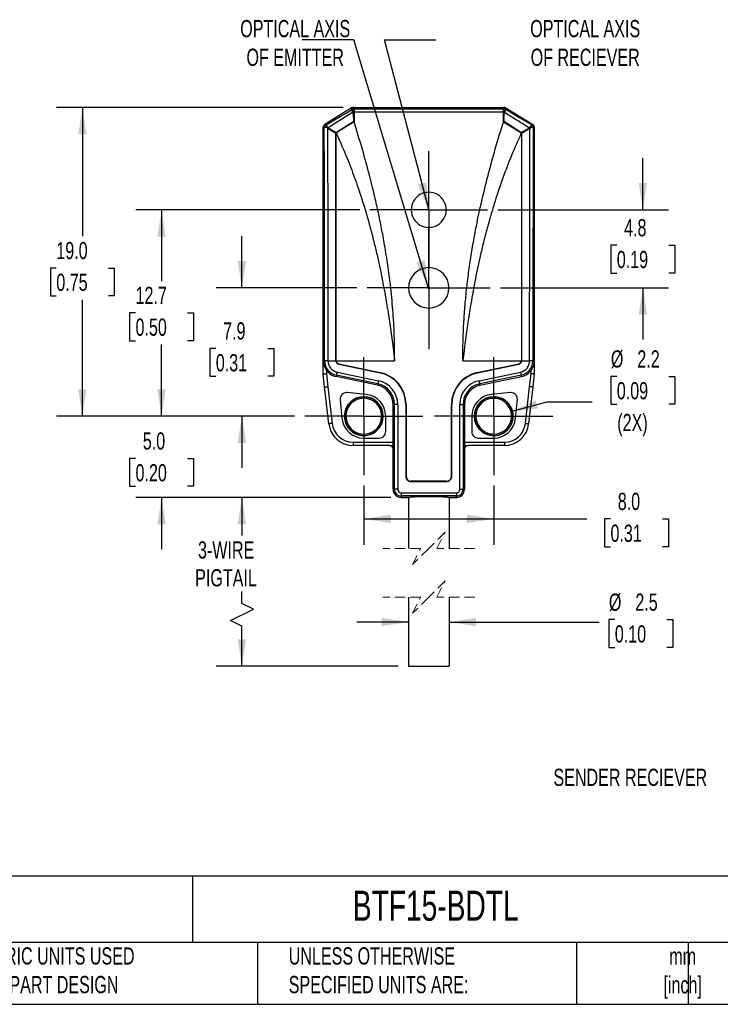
# Model space of a CAD drawing. Header units: millimetres. Extents: x 3 to 137, y 3 to 105.
# Tile 2 of 5: x 67 to 110, y 3 to 64. Entities that reach past the tile are written whole.
import ezdxf

# ---------------------------------------------------------------- set-up
doc = ezdxf.new("R2010")
doc.units = ezdxf.units.MM
doc.header["$LTSCALE"] = 0.5
doc.linetypes.add('CENTERX2', pattern=[20.32, 12.7, -2.54, 2.54, -2.54])
doc.linetypes.add('HIDDEN', pattern=[1.905, 1.27, -0.635])
doc.layers.add('CENTER', color=40, linetype='CENTERX2')
doc.layers.add('DIMENSIONS', color=140, linetype='Continuous', lineweight=25)
doc.layers.add('TEXT', color=140, linetype='Continuous', lineweight=25)
doc.styles.add('SLDTEXTSTYLE0', font='TXT', dxfattribs={"width": 0.7})
doc.dimstyles.new('SLDDIMSTYLE0', dxfattribs={"dimtxt": 1.079004, "dimasz": 1.651, "dimexe": 0, "dimexo": 0.0625, "dimgap": 0.269751, "dimtad": 0, "dimtih": 1, "dimtoh": 1, "dimrnd": 1e-09, "dimzin": 12, "dimdsep": 46, "dimtxsty": 'SLDTEXTSTYLE0', "dimsah": 1, "dimcen": 0, "dimadec": 0, "dimazin": 3, "dimtfac": 1, "dimtofl": 0, "dimtmove": 0, "dimatfit": 3, "dimfxl": 0, "dimfrac": 2, "dimtolj": 1, "dimtzin": 12, "dimarcsym": 0})
doc.dimstyles.new('SLDDIMSTYLE1', dxfattribs={"dimtxt": 1.079004, "dimasz": 1.651, "dimexe": 0, "dimexo": 0.0625, "dimgap": 0.269751, "dimtad": 0, "dimtih": 1, "dimtoh": 1, "dimrnd": 1e-09, "dimzin": 12, "dimdsep": 46, "dimtxsty": 'SLDTEXTSTYLE0', "dimsah": 1, "dimcen": 0.09, "dimadec": 0, "dimazin": 3, "dimtfac": 1, "dimtmove": 0, "dimatfit": 0, "dimfxl": 0, "dimfrac": 2, "dimtolj": 1, "dimtzin": 12, "dimarcsym": 0})
doc.dimstyles.new('SLDDIMSTYLE2', dxfattribs={"dimtxt": 1.079004, "dimasz": 1.651, "dimexe": 0, "dimexo": 0.0625, "dimgap": 0.269751, "dimtad": 0, "dimtih": 1, "dimtoh": 1, "dimrnd": 1e-09, "dimzin": 12, "dimdsep": 46, "dimtxsty": 'SLDTEXTSTYLE0', "dimsah": 1, "dimcen": 0.09, "dimadec": 0, "dimazin": 3, "dimtfac": 1, "dimtofl": 0, "dimtmove": 0, "dimatfit": 3, "dimfxl": 0, "dimfrac": 2, "dimtolj": 1, "dimtzin": 12, "dimarcsym": 0})
doc.dimstyles.new('SLDDIMSTYLE3', dxfattribs={"dimtxt": 1.079004, "dimasz": 1.651, "dimexe": 0, "dimexo": 0.0625, "dimgap": 0.269751, "dimtad": 0, "dimtih": 1, "dimtoh": 1, "dimrnd": 1e-09, "dimzin": 4, "dimdsep": 46, "dimtxsty": 'SLDTEXTSTYLE0', "dimsah": 1, "dimcen": 0.09, "dimadec": 0, "dimazin": 1, "dimtfac": 1, "dimtofl": 0, "dimtmove": 0, "dimatfit": 3, "dimfxl": 0, "dimfrac": 2, "dimtolj": 1, "dimtzin": 12, "dimarcsym": 0})
doc.dimstyles.new('SLDDIMSTYLE4', dxfattribs={"dimtxt": 1.079004, "dimasz": 1.651, "dimexe": 0, "dimexo": 0.0625, "dimgap": 0.269751, "dimtad": 0, "dimtih": 1, "dimtoh": 1, "dimrnd": 1e-09, "dimzin": 4, "dimdsep": 46, "dimtxsty": 'SLDTEXTSTYLE0', "dimsah": 1, "dimcen": 0.09, "dimadec": 0, "dimazin": 1, "dimtfac": 1, "dimtmove": 0, "dimatfit": 0, "dimfxl": 0, "dimfrac": 2, "dimtolj": 1, "dimtzin": 12, "dimarcsym": 0})
doc.dimstyles.new('SLDDIMSTYLE5', dxfattribs={"dimtxt": 0.18, "dimasz": 1.651, "dimexe": 0, "dimexo": 0.0625, "dimgap": 0, "dimtad": 0, "dimtih": 1, "dimtoh": 1, "dimdec": 0, "dimrnd": 1e-09, "dimzin": 0, "dimdsep": 46, "dimtxsty": 'Standard', "dimsah": 1, "dimcen": 0.09, "dimadec": 0, "dimazin": 0, "dimtfac": 1.651, "dimtdec": 0, "dimtofl": 0, "dimtmove": 0, "dimatfit": 3, "dimfxl": 0, "dimfrac": 2, "dimtolj": 1, "dimtzin": 0, "dimarcsym": 0})

# ---------------------------------------------------------------- blocks, each defined once
blk = doc.blocks.new('_D')
at = {"layer": 'DIMENSIONS'}
for p, q in [((104.003, 41.819), (103.641, 41.819)), ((103.641, 41.819), (103.641, 40.105)), ((107.21, 41.819), (107.572, 41.819)), ((107.572, 41.819), (107.572, 40.105)), ((97.488, 39.658), (99.707, 40.252)), ((99.707, 40.252), (102.485, 40.252)), ((103.641, 40.105), (104.003, 40.105)), ((107.572, 40.105), (107.21, 40.105))]:
    blk.add_line(p, q, dxfattribs=at)
blk.add_solid([(97.488, 39.658), (99.149, 39.84), (99.017, 40.331)], dxfattribs=at)
at = {"layer": 'DIMENSIONS', "char_height": 1.0583, "attachment_point": 1, "style": 'SLDTEXTSTYLE0'}
for s, insert in [('%%c', (103.638, 43.425)), ('2.2', (105.267, 43.425)), ('0.09', (104.003, 41.469)), ('(2X)', (104.034, 39.512))]:
    blk.add_mtext(s, dxfattribs=dict(at, insert=insert))
blk = doc.blocks.new('_D_1')
at = {"layer": 'DIMENSIONS'}
for p, q in [((91.176, 26.7), (88.001, 26.7)), ((93.676, 26.7), (102.915, 26.7)), ((103.881, 26.852), (103.519, 26.852)), ((103.519, 26.852), (103.519, 25.137)), ((107.088, 26.852), (107.45, 26.852)), ((107.45, 26.852), (107.45, 25.137)), ((103.519, 25.137), (103.881, 25.137)), ((107.45, 25.137), (107.088, 25.137))]:
    blk.add_line(p, q, dxfattribs=at)
for points in [[(91.176, 26.7), (89.525, 26.954), (89.525, 26.446)], [(93.676, 26.7), (95.327, 26.446), (95.327, 26.954)]]:
    blk.add_solid(points, dxfattribs=at)
at = {"layer": 'DIMENSIONS', "char_height": 1.0583, "attachment_point": 1, "style": 'SLDTEXTSTYLE0'}
for s, insert in [('%%c', (103.516, 28.457)), ('2.5', (105.145, 28.457)), ('0.10', (103.881, 26.501))]:
    blk.add_mtext(s, dxfattribs=dict(at, insert=insert))
blk = doc.blocks.new('_D_2')
at = {"layer": 'DIMENSIONS'}
for p, q in [((105.607, 52.073), (105.607, 55.248)), ((96.679, 52.073), (107.194, 52.073)), ((104.003, 49.898), (103.641, 49.898)), ((103.641, 49.898), (103.641, 48.183)), ((107.21, 49.898), (107.572, 49.898)), ((107.572, 49.898), (107.572, 48.183)), ((103.641, 48.183), (104.003, 48.183)), ((107.572, 48.183), (107.21, 48.183)), ((96.844, 47.273), (107.194, 47.273)), ((105.607, 47.273), (105.607, 44.098))]:
    blk.add_line(p, q, dxfattribs=at)
for points in [[(105.607, 52.073), (105.861, 53.724), (105.353, 53.724)], [(105.607, 47.273), (105.353, 45.622), (105.861, 45.622)]]:
    blk.add_solid(points, dxfattribs=at)
at = {"layer": 'DIMENSIONS', "char_height": 1.0583, "attachment_point": 1, "style": 'SLDTEXTSTYLE0'}
for s, insert in [('4.8', (104.452, 51.504)), ('0.19', (104.003, 49.547))]:
    blk.add_mtext(s, dxfattribs=dict(at, insert=insert))
blk = doc.blocks.new('_D_3')
at = {"layer": 'DIMENSIONS'}
for p, q in [((80.919, 47.273), (80.919, 50.448)), ((88.007, 47.273), (79.331, 47.273)), ((79.315, 43.544), (78.953, 43.544)), ((78.953, 43.544), (78.953, 41.829)), ((82.522, 43.544), (82.884, 43.544)), ((82.884, 43.544), (82.884, 41.829)), ((78.953, 41.829), (79.315, 41.829)), ((82.884, 41.829), (82.522, 41.829)), ((84.151, 39.373), (79.331, 39.373)), ((80.919, 39.373), (80.919, 36.198))]:
    blk.add_line(p, q, dxfattribs=at)
for points in [[(80.919, 47.273), (81.173, 48.924), (80.665, 48.924)], [(80.919, 39.373), (80.665, 37.722), (81.173, 37.722)]]:
    blk.add_solid(points, dxfattribs=at)
at = {"layer": 'DIMENSIONS', "char_height": 1.0583, "attachment_point": 1, "style": 'SLDTEXTSTYLE0'}
for s, insert in [('7.9', (79.764, 45.149)), ('0.31', (79.315, 43.193))]:
    blk.add_mtext(s, dxfattribs=dict(at, insert=insert))
blk = doc.blocks.new('_D_4')
at = {"layer": 'DIMENSIONS'}
for p, q in [((88.172, 52.073), (74.387, 52.073)), ((75.974, 52.073), (75.974, 47.688)), ((74.371, 45.732), (74.009, 45.732)), ((74.009, 45.732), (74.009, 44.017)), ((77.577, 45.732), (77.94, 45.732)), ((77.94, 45.732), (77.94, 44.017)), ((74.009, 44.017), (74.371, 44.017)), ((75.974, 39.373), (75.974, 43.776)), ((77.94, 44.017), (77.577, 44.017)), ((84.151, 39.373), (74.387, 39.373))]:
    blk.add_line(p, q, dxfattribs=at)
for points in [[(75.974, 52.073), (75.72, 50.422), (76.228, 50.422)], [(75.974, 39.373), (76.228, 41.024), (75.72, 41.024)]]:
    blk.add_solid(points, dxfattribs=at)
at = {"layer": 'DIMENSIONS', "char_height": 1.0583, "attachment_point": 1, "style": 'SLDTEXTSTYLE0'}
for s, insert in [('12.7', (74.371, 47.338)), ('0.50', (74.371, 45.381))]:
    blk.add_mtext(s, dxfattribs=dict(at, insert=insert))
blk = doc.blocks.new('_D_5')
at = {"layer": 'DIMENSIONS'}
for p, q in [((87.147, 58.373), (69.511, 58.373)), ((71.098, 58.373), (71.098, 50.45)), ((69.495, 48.493), (69.133, 48.493)), ((69.133, 48.493), (69.133, 46.779)), ((72.702, 48.493), (73.064, 48.493)), ((73.064, 48.493), (73.064, 46.779)), ((69.133, 46.779), (69.495, 46.779)), ((73.064, 46.779), (72.702, 46.779)), ((71.098, 39.373), (71.098, 46.537)), ((84.151, 39.373), (69.511, 39.373))]:
    blk.add_line(p, q, dxfattribs=at)
for points in [[(71.098, 58.373), (70.844, 56.722), (71.352, 56.722)], [(71.098, 39.373), (71.352, 41.024), (70.844, 41.024)]]:
    blk.add_solid(points, dxfattribs=at)
at = {"layer": 'DIMENSIONS', "char_height": 1.0583, "attachment_point": 1, "style": 'SLDTEXTSTYLE0'}
for s, insert in [('19.0', (69.495, 50.099)), ('0.75', (69.495, 48.143))]:
    blk.add_mtext(s, dxfattribs=dict(at, insert=insert))
blk = doc.blocks.new('_D_6')
at = {"layer": 'DIMENSIONS'}
for p, q in [((75.974, 39.373), (75.974, 42.548)), ((84.151, 39.373), (74.387, 39.373)), ((74.371, 36.772), (74.009, 36.772)), ((74.009, 36.772), (74.009, 35.057)), ((77.577, 36.772), (77.94, 36.772)), ((77.94, 36.772), (77.94, 35.057)), ((74.009, 35.057), (74.371, 35.057)), ((77.94, 35.057), (77.577, 35.057)), ((90.091, 34.373), (74.387, 34.373)), ((75.974, 34.373), (75.974, 31.198))]:
    blk.add_line(p, q, dxfattribs=at)
for points in [[(75.974, 39.373), (76.228, 41.024), (75.72, 41.024)], [(75.974, 34.373), (75.72, 32.722), (76.228, 32.722)]]:
    blk.add_solid(points, dxfattribs=at)
at = {"layer": 'DIMENSIONS', "char_height": 1.0583, "attachment_point": 1, "style": 'SLDTEXTSTYLE0'}
for s, insert in [('5.0', (74.82, 38.377)), ('0.20', (74.371, 36.421))]:
    blk.add_mtext(s, dxfattribs=dict(at, insert=insert))
blk = doc.blocks.new('_D_7')
at = {"layer": 'DIMENSIONS'}
for p, q in [((90.091, 34.374), (79.333, 34.374)), ((80.92, 34.374), (80.92, 32.022)), ((80.92, 27.85), (80.92, 28.592)), ((80.215, 26.792), (81.626, 27.498)), ((81.626, 27.498), (80.92, 27.85)), ((80.92, 26.439), (80.215, 26.792)), ((80.92, 23.983), (80.92, 26.439)), ((90.541, 23.983), (79.333, 23.983))]:
    blk.add_line(p, q, dxfattribs=at)
for points in [[(80.92, 34.374), (80.666, 32.723), (81.174, 32.723)], [(80.92, 23.983), (81.174, 25.634), (80.666, 25.634)]]:
    blk.add_solid(points, dxfattribs=at)
at = {"layer": 'DIMENSIONS', "char_height": 1.0583, "attachment_point": 1, "style": 'SLDTEXTSTYLE0'}
for s, insert in [('3-WIRE', (78.218, 31.671)), ('PIGTAIL', (78.042, 29.957))]:
    blk.add_mtext(s, dxfattribs=dict(at, insert=insert))
blk = doc.blocks.new('_D_8')
at = {"layer": 'DIMENSIONS'}
for p, q in [((88.426, 35.098), (88.426, 31.463)), ((96.426, 35.098), (96.426, 31.463)), ((88.426, 33.051), (96.426, 33.051)), ((96.426, 33.051), (102.152, 33.051)), ((103.614, 33.051), (103.251, 33.051)), ((103.251, 33.051), (103.251, 31.336)), ((106.82, 33.051), (107.182, 33.051)), ((107.182, 33.051), (107.182, 31.336)), ((103.251, 31.336), (103.614, 31.336)), ((107.182, 31.336), (106.82, 31.336))]:
    blk.add_line(p, q, dxfattribs=at)
for points in [[(88.426, 33.051), (90.077, 32.797), (90.077, 33.305)], [(96.426, 33.051), (94.775, 33.305), (94.775, 32.797)]]:
    blk.add_solid(points, dxfattribs=at)
at = {"layer": 'DIMENSIONS', "char_height": 1.0583, "attachment_point": 1, "style": 'SLDTEXTSTYLE0'}
for s, insert in [('8.0', (104.063, 34.657)), ('0.31', (103.614, 32.7))]:
    blk.add_mtext(s, dxfattribs=dict(at, insert=insert))
blk = doc.blocks.new('SW_CENTERMARKSYMBOL_0')
at = {"layer": 'CENTER', "color": 0}
for p, q in [((0, 2.54), (0, 3.619)), ((0, 0), (0, 2.54)), ((-2.54, 0), (-3.619, 0)), ((0, 0), (-2.54, 0)), ((0, 0), (0, -2.54)), ((0, 0), (2.54, 0)), ((2.54, 0), (3.619, 0)), ((0, -2.54), (0, -3.619))]:
    blk.add_line(p, q, dxfattribs=at)
blk = doc.blocks.new('SW_CENTERMARKSYMBOL_1')
at = {"layer": 'CENTER', "color": 0}
for p, q in [((0, 2.54), (0, 3.784)), ((0, 0), (0, 2.54)), ((-2.54, 0), (-3.784, 0)), ((0, 0), (-2.54, 0)), ((0, 0), (0, -2.54)), ((0, 0), (2.54, 0)), ((2.54, 0), (3.784, 0)), ((0, -2.54), (0, -3.784))]:
    blk.add_line(p, q, dxfattribs=at)
blk = doc.blocks.new('SW_CENTERMARKSYMBOL_2')
at = {"layer": 'CENTER', "color": 0}
for p, q in [((0, 2.54), (0, 3.64)), ((0, 0), (0, 2.54)), ((-2.54, 0), (-3.64, 0)), ((0, 0), (-2.54, 0)), ((0, 0), (0, -2.54)), ((0, 0), (2.54, 0)), ((2.54, 0), (3.64, 0)), ((0, -2.54), (0, -3.64))]:
    blk.add_line(p, q, dxfattribs=at)
blk = doc.blocks.new('SW_CENTERMARKSYMBOL_3')
at = {"layer": 'CENTER', "color": 0}
for p, q in [((0, 2.54), (0, 3.64)), ((0, 0), (0, 2.54)), ((-2.54, 0), (-3.64, 0)), ((0, 0), (-2.54, 0)), ((0, 0), (0, -2.54)), ((0, 0), (2.54, 0)), ((2.54, 0), (3.64, 0)), ((0, -2.54), (0, -3.64))]:
    blk.add_line(p, q, dxfattribs=at)

msp = doc.modelspace()

# ---------------------------------------------------------------- linework, layer by layer
for p, q in [((87.67754, 58.34395), (86.02117, 57.33173)), ((87.69815, 58.27086), (87.67758, 58.34397)), ((87.68141, 58.24126), (87.7028, 58.25433)), ((87.7028, 58.25433), (87.69815, 58.27086)), ((87.78172, 58.37328), (87.80229, 58.30017)), ((87.78176, 58.37328), (87.80553, 58.37328)), ((87.80229, 58.30017), (87.80553, 58.28868)), ((87.80553, 58.37328), (87.80553, 58.28868)), ((87.82553, 58.37328), (87.80553, 58.37328)), ((87.80553, 58.28868), (87.80553, 58.28363)), ((87.80553, 58.28363), (87.80553, 58.08623)), ((87.82553, 58.37328), (97.02553, 58.37328)), ((87.82553, 58.37328), (87.82553, 58.28364)), ((87.82553, 58.28364), (97.02553, 58.28364)), ((87.82553, 58.28364), (87.82553, 58.08391)), ((97.02553, 58.28364), (97.02553, 58.37328)), ((97.04553, 58.37328), (97.02553, 58.37328)), ((97.02553, 58.08391), (97.02553, 58.28364)), ((97.04553, 58.37328), (97.06929, 58.37328)), ((97.04553, 58.28868), (97.04553, 58.37328)), ((97.04553, 58.28868), (97.04876, 58.30017)), ((97.04553, 58.28363), (97.04553, 58.28868)), ((97.04553, 58.08623), (97.04553, 58.28363)), ((97.04876, 58.30017), (97.06933, 58.37328)), ((97.15291, 58.27086), (97.14826, 58.25433)), ((97.14826, 58.25433), (97.16965, 58.24126)), ((97.17348, 58.34397), (97.15291, 58.27086)), ((97.17351, 58.34395), (98.82988, 57.33173)), ((87.75521, 58.0765), (86.23182, 57.1263)), ((87.80553, 58.08304), (87.7617, 58.05626)), ((87.80553, 57.67212), (87.7617, 58.05626)), ((87.80553, 58.15113), (87.82553, 58.16313)), ((87.80553, 58.08623), (87.80553, 58.08391)), ((87.80553, 58.08391), (87.80553, 58.08304)), ((87.80553, 58.08304), (87.80553, 57.67212)), ((87.80553, 58.06391), (87.82553, 58.06391)), ((87.80553, 57.50786), (87.80553, 57.67212)), ((87.82553, 58.08391), (87.82553, 57.49683)), ((97.02553, 58.08391), (87.82553, 58.08391)), ((97.04553, 58.15113), (97.02553, 58.16313)), ((97.02553, 57.49683), (97.02553, 58.08391)), ((97.04553, 58.02057), (97.02553, 58.02057)), ((97.04553, 58.08391), (97.04553, 58.08623)), ((97.04553, 58.08304), (97.04553, 58.08391)), ((97.08936, 58.05626), (97.04553, 58.08304)), ((97.04553, 57.67212), (97.04553, 58.08304)), ((97.04553, 57.67212), (97.08936, 58.05626)), ((97.04553, 57.67212), (97.04553, 57.50786)), ((85.92553, 57.16111), (85.92553, 57.16126)), ((85.99266, 57.12362), (85.92553, 57.16126)), ((85.92553, 42.78564), (85.92553, 57.16111)), ((86.02111, 57.33169), (86.08802, 57.29416)), ((86.19253, 57.08311), (86.16599, 57.1344)), ((86.23182, 57.1263), (86.73942, 56.83532)), ((87.82553, 57.49683), (86.75914, 56.82409)), ((87.80553, 57.50786), (87.74553, 57.47001)), ((87.74553, 57.47001), (87.74553, 57.47027)), ((97.02553, 57.49683), (98.09191, 56.82409)), ((97.10553, 57.47001), (97.04553, 57.50786)), ((97.10553, 57.47025), (97.10553, 57.47001)), ((98.11164, 56.83532), (98.62274, 57.12686)), ((98.68507, 57.1344), (98.65852, 57.08311)), ((98.76293, 57.2941), (98.82995, 57.33169)), ((98.92553, 57.16126), (98.8584, 57.12362)), ((98.92553, 57.16126), (98.92553, 57.16111)), ((98.92553, 57.16111), (98.92553, 42.78564)), ((86.70553, 56.77101), (86.70553, 56.81391)), ((86.70553, 42.78564), (86.70553, 56.77101)), ((86.72553, 56.7587), (86.72553, 56.80289)), ((86.72553, 42.78564), (86.72553, 56.7587)), ((98.11164, 56.83532), (98.14553, 56.81391)), ((98.12553, 56.80289), (98.12553, 56.7587)), ((98.12553, 56.7587), (98.12553, 42.78564)), ((98.14553, 56.81391), (98.14553, 56.77101)), ((98.14553, 56.77101), (98.14553, 42.78564)), ((92.42553, 52.10241), (92.42553, 52.10334)), ((92.42553, 52.09382), (92.42553, 52.10241)), ((92.42553, 52.04414), (92.42553, 52.04321)), ((92.38083, 47.27328), (92.37204, 47.27328)), ((92.4032, 47.27328), (92.39799, 47.27328)), ((92.42553, 47.31307), (92.42553, 47.30081)), ((92.44785, 47.27328), (92.45306, 47.27328)), ((92.47023, 47.27328), (92.47901, 47.27328)), ((85.92553, 42.78564), (86.01517, 42.78564)), ((85.92553, 41.98461), (85.92553, 42.78564)), ((86.21489, 42.78564), (86.70553, 42.78564)), ((86.72553, 42.78564), (90.32523, 42.77977)), ((86.88046, 42.57031), (89.43116, 42.03644)), ((86.88455, 42.58989), (89.43525, 42.05602)), ((94.52582, 42.77978), (98.12553, 42.78564)), ((95.4158, 42.05602), (97.9665, 42.58989)), ((95.4199, 42.03644), (97.9706, 42.57031)), ((98.14553, 42.78564), (98.63616, 42.78564)), ((98.83589, 42.78564), (98.63616, 42.78564)), ((98.83589, 42.78564), (98.92553, 42.78564)), ((98.92553, 42.78564), (98.92553, 41.98461)), ((85.92553, 41.98461), (86.12553, 41.98461)), ((86.01648, 41.17328), (85.92681, 41.96202)), ((86.12553, 42.18564), (86.12553, 41.98461)), ((86.12553, 41.98461), (86.21777, 41.17328)), ((86.73903, 41.89459), (86.72066, 41.80685)), ((89.28973, 41.36073), (86.73903, 41.89459)), ((86.77994, 42.09008), (89.33064, 41.55622)), ((95.52041, 41.55622), (98.07111, 42.09008)), ((98.11203, 41.89459), (95.56133, 41.36073)), ((98.13039, 41.80685), (98.11203, 41.89459)), ((98.63328, 41.17328), (98.72553, 41.98461)), ((98.72553, 41.98461), (98.72553, 42.18564)), ((98.92553, 41.98461), (98.72553, 41.98461)), ((98.92425, 41.96202), (98.83457, 41.17328)), ((89.27136, 41.27299), (86.72066, 41.80685)), ((89.27136, 41.27299), (89.28973, 41.36073)), ((95.56133, 41.36073), (95.57969, 41.27299)), ((95.57969, 41.27299), (98.13039, 41.80685)), ((86.01648, 41.17328), (86.21777, 41.17328)), ((86.27451, 38.90383), (86.01648, 41.17328)), ((86.21777, 41.17328), (86.47323, 38.92642)), ((88.55437, 40.71711), (87.40815, 40.82701)), ((97.44291, 40.82701), (96.29669, 40.71711)), ((98.37783, 38.92642), (98.63328, 41.17328)), ((98.83457, 41.17328), (98.57654, 38.90383)), ((98.83457, 41.17328), (98.63328, 41.17328)), ((86.9718, 40.39066), (87.08169, 39.24444)), ((90.31517, 40.09844), (90.22553, 40.09844)), ((90.22553, 37.77328), (90.22553, 40.09844)), ((90.31517, 34.87328), (90.31517, 40.09844)), ((90.5149, 40.09844), (90.31517, 40.09844)), ((90.5149, 40.09844), (90.5149, 34.87328)), ((91.00553, 40.09844), (91.00553, 35.67328)), ((91.02553, 40.09844), (91.02553, 35.67328)), ((93.82553, 35.67328), (93.82553, 40.09844)), ((93.84553, 35.67328), (93.84553, 40.09844)), ((94.33616, 34.87328), (94.33616, 40.09844)), ((94.33616, 40.09844), (94.53589, 40.09844)), ((94.53589, 40.09844), (94.53589, 34.87328)), ((94.62553, 40.09844), (94.53589, 40.09844)), ((94.62553, 40.09844), (94.62553, 37.77328)), ((97.76937, 39.24444), (97.87926, 40.39066)), ((89.77553, 38.42328), (89.77553, 39.37328)), ((95.07553, 39.37328), (95.07553, 38.42328)), ((87.76491, 37.77328), (90.22553, 37.77328)), ((87.76491, 37.77328), (87.76491, 37.57328)), ((90.02553, 37.57328), (87.76491, 37.57328)), ((88.42553, 38.02328), (89.37553, 38.02328)), ((90.02553, 37.57328), (90.22553, 37.57328)), ((90.22553, 37.38808), (90.22553, 37.77328)), ((94.62553, 37.77328), (94.62553, 37.38808)), ((94.62553, 37.77328), (97.08615, 37.77328)), ((94.62553, 37.57328), (94.82553, 37.57328)), ((97.08615, 37.57328), (94.82553, 37.57328)), ((95.47553, 38.02328), (96.42553, 38.02328)), ((97.08615, 37.77328), (97.08615, 37.57328)), ((90.22553, 37.37328), (90.22553, 37.38808)), ((90.2258, 37.37328), (90.22553, 37.37328)), ((90.22553, 34.87328), (90.22553, 37.37328)), ((90.2258, 37.37328), (90.2258, 34.87328)), ((94.62525, 34.87328), (94.62525, 37.37328)), ((94.62525, 37.37328), (94.62552, 37.37328)), ((94.62553, 37.37328), (94.62553, 37.38808)), ((94.62553, 37.37328), (94.62553, 34.87328)), ((93.52553, 35.37328), (91.32553, 35.37328)), ((91.32553, 35.35328), (93.52553, 35.35328)), ((90.2258, 34.87328), (90.22553, 34.87328)), ((90.2258, 34.87328), (90.31517, 34.87328)), ((90.5149, 34.87328), (90.31517, 34.87328)), ((90.72553, 34.66264), (94.12553, 34.66264)), ((90.72553, 34.66264), (90.72553, 34.46292)), ((94.12553, 34.66264), (94.12553, 34.46292)), ((94.33616, 34.87328), (94.53589, 34.87328)), ((94.53589, 34.87328), (94.62525, 34.87328)), ((94.62525, 34.87328), (94.62552, 34.87328)), ((90.72553, 34.46292), (90.72553, 34.37355)), ((94.12553, 34.46292), (90.72553, 34.46292)), ((90.72553, 34.37355), (91.17554, 34.37355)), ((90.72553, 34.37355), (90.72553, 34.37328)), ((91.17554, 34.37328), (90.72553, 34.37328)), ((91.17553, 34.37334), (91.17553, 31.23926)), ((93.67552, 34.37355), (94.12553, 34.37355)), ((94.12553, 34.37328), (93.67552, 34.37328)), ((93.67553, 34.37334), (93.67553, 31.23926)), ((94.12553, 34.37355), (94.12553, 34.46292)), ((94.12553, 34.37355), (94.12553, 34.37328)), ((91.17553, 28.23927), (91.17553, 23.98257)), ((93.67553, 28.23927), (93.67553, 23.98257)), ((91.17553, 23.98257), (93.67553, 23.98257))]:
    msp.add_line(p, q)
at = {"color": 7, "linetype": 'HIDDEN', "lineweight": 18}
for p, q in [((93.42553, 32.23926), (92.42553, 31.23926)), ((92.92553, 31.23926), (93.42553, 32.23926)), ((91.92553, 31.23926), (89.58803, 31.23926)), ((92.42553, 31.23926), (91.42553, 30.23926)), ((91.42553, 30.23926), (91.92553, 31.23926)), ((95.26303, 31.23926), (92.92553, 31.23926)), ((93.42553, 29.23926), (92.42553, 28.23926)), ((92.92553, 28.23926), (93.42553, 29.23926)), ((91.92553, 28.23926), (89.58803, 28.23926)), ((92.42553, 28.23926), (91.42553, 27.23926)), ((91.42553, 27.23926), (91.92553, 28.23926)), ((95.26303, 28.23926), (92.92553, 28.23926))]:
    msp.add_line(p, q, dxfattribs=at)
at = {"flags": 128}
for points in [[(86.08802, 57.29416), (86.62984, 57.61624), (86.98039, 57.82461), (87.33092, 58.03295), (87.68141, 58.24126)], [(87.80553, 58.08623), (87.78605, 58.1181), (87.76731, 58.14876), (87.74997, 58.17714), (87.73464, 58.20222), (87.72186, 58.22313), (87.71208, 58.23914), (87.70565, 58.24966), (87.7028, 58.25433)], [(97.04553, 58.08623), (97.065, 58.1181), (97.08374, 58.14876), (97.10108, 58.17714), (97.11641, 58.20222), (97.12919, 58.22313), (97.13897, 58.23914), (97.1454, 58.24966), (97.14826, 58.25433)], [(98.76168, 57.29486), (97.87066, 57.82461), (97.16965, 58.24126)], [(87.74553, 57.47027), (87.18715, 57.11788), (86.74844, 56.84102)], [(98.10261, 56.84102), (97.54426, 57.19338), (97.10553, 57.47025)], [(86.70553, 56.81391), (86.72466, 56.826), (86.73942, 56.83532)], [(86.75914, 56.82409), (86.74047, 56.81231), (86.72553, 56.80289)], [(86.75411, 56.7411), (86.73811, 56.75096), (86.72553, 56.7587)], [(86.74844, 56.84102), (86.74339, 56.83783), (86.73942, 56.83532)], [(98.12553, 56.80289), (98.10654, 56.81486), (98.09191, 56.82409)], [(98.12553, 56.7587), (98.10952, 56.74884), (98.09694, 56.7411)], [(98.11164, 56.83532), (98.10658, 56.83851), (98.10261, 56.84102)], [(86.21489, 42.78564), (86.14078, 42.78564), (86.07722, 42.78564), (86.03327, 42.78564), (86.01517, 42.78564)], [(85.92681, 41.96202), (85.93063, 41.96245), (85.94193, 41.96374), (85.9603, 41.96582), (85.98501, 41.96863), (86.01512, 41.97206), (86.04948, 41.97596), (86.08676, 41.9802), (86.12553, 41.98461)], [(86.77994, 42.09008), (86.77221, 42.05315), (86.76476, 42.01754), (86.75785, 41.98454), (86.75174, 41.95533), (86.74664, 41.93096), (86.74274, 41.91231), (86.74017, 41.90004), (86.73903, 41.89459)], [(98.07111, 42.09008), (98.07884, 42.05315), (98.08629, 42.01754), (98.0932, 41.98454), (98.09931, 41.95533), (98.10441, 41.93096), (98.10832, 41.91231), (98.11089, 41.90004), (98.11203, 41.89459)], [(98.92425, 41.96202), (98.92043, 41.96245), (98.90912, 41.96374), (98.89076, 41.96582), (98.86604, 41.96863), (98.83593, 41.97206), (98.80157, 41.97596), (98.7643, 41.9802), (98.72553, 41.98461)], [(89.33064, 41.55622), (89.32291, 41.51928), (89.31546, 41.48368), (89.30855, 41.45068), (89.30244, 41.42146), (89.29734, 41.39709), (89.29343, 41.37844), (89.29087, 41.36617), (89.28973, 41.36073)], [(95.52041, 41.55622), (95.52814, 41.51928), (95.53559, 41.48368), (95.5425, 41.45068), (95.54861, 41.42146), (95.55372, 41.39709), (95.55762, 41.37844), (95.56019, 41.36617), (95.56133, 41.36073)], [(86.47323, 38.92642), (86.43446, 38.92201), (86.39718, 38.91777), (86.36283, 38.91387), (86.33271, 38.91044), (86.308, 38.90763), (86.28964, 38.90555), (86.27833, 38.90426), (86.27451, 38.90383)], [(98.37783, 38.92642), (98.41659, 38.92201), (98.45387, 38.91777), (98.48823, 38.91387), (98.51834, 38.91044), (98.54305, 38.90763), (98.56142, 38.90555), (98.57273, 38.90426), (98.57654, 38.90383)]]:
    msp.add_lwpolyline(points, dxfattribs=at)
for centre, radius, start, end in [((87.80245, 58.09988), 0.20029, 90.045275, 121.3840188), ((87.8071, 58.08336), 0.20027, 90.4487333, 121.3848343), ((97.04396, 58.08336), 0.20027, 58.6151657, 89.5512667), ((97.0486, 58.09988), 0.20029, 58.6158348, 89.9548715), ((86.19296, 57.12329), 0.2003, 121.0611142, 179.9071803), ((86.13288, 56.2678), 0.86722, 87.8122717, 99.305361), ((86.0209, 57.39894), 0.1247, 303.4367532, 304.3468453), ((85.29874, 58.60759), 1.70951, 300.4848909, 301.4206615), ((81.21538, 60.68731), 6.1451, 324.0898866, 324.607672), ((80.21294, 60.69216), 6.99588, 328.8827375, 329.3555561), ((104.61563, 60.67877), 6.96971, 210.654833, 211.1185629), ((103.64281, 60.69242), 6.15388, 215.3844303, 215.9097199), ((99.55455, 58.61128), 1.71382, 238.5800301, 239.5134344), ((98.71817, 56.2678), 0.86723, 80.6946614, 92.1877249), ((98.65809, 57.12329), 0.20031, 0.0932875, 58.8960874), ((92.42553, 52.07328), 1.07865, 89.999995, 270.000005), ((92.42553, 52.07328), 1.07865, 269.9999937, 90.0000063), ((92.42553, 52.07328), 0.03007, 90.0000717, 269.9999283), ((92.42553, 52.07328), 0.02914, 89.999913, 270.000087), ((92.42553, 52.07328), 0.02054, 89.9993135, 270.0006865), ((92.42553, 52.07328), 0.03007, 270.0000739, 89.9999261), ((92.42553, 52.07328), 0.02914, 269.9999153, 90.0000847), ((92.42553, 52.07328), 0.02054, 269.9993168, 90.0006832), ((92.42553, 47.27328), 1.24368, 90.0000032, 269.9999968), ((92.42553, 47.27328), 1.24368, 270.0000021, 89.9999979), ((92.42553, 47.27328), 0.05349, 90.0004332, 179.9994551), ((92.42553, 47.27328), 0.05349, 180.0000461, 269.9995668), ((92.42553, 47.27328), 0.0447, 0.0000303, 179.9999697), ((92.42553, 47.27328), 0.0447, 180.0000303, 359.9999697), ((92.42553, 47.27328), 0.03979, 90.0000332, 269.9999668), ((92.42553, 47.27328), 0.02753, 89.9998388, 180.0000729), ((92.42553, 47.27328), 0.02753, 179.9999271, 270.0001612), ((92.42553, 47.27328), 0.02232, 0.0003478, 179.9996522), ((92.42553, 47.27328), 0.02232, 179.9991526, 0.0008474), ((92.42553, 47.27328), 0.05349, 0.0005516, 89.9995627), ((92.42553, 47.27328), 0.03979, 270.0000297, 89.9999703), ((92.42553, 47.27328), 0.02753, 359.9999335, 90.0001561), ((92.42553, 47.27328), 0.02753, 269.9998439, 0.0000665), ((92.42553, 47.27328), 0.05349, 270.0004373, 359.9999472), ((86.92553, 42.78564), 1, 180.0000256, 216.8698929), ((86.92553, 42.78564), 0.91036, 180.0000301, 258.1785133), ((86.92553, 42.78564), 0.71063, 179.999949, 258.1785457), ((86.92553, 42.78564), 0.22, 180.0002017, 258.1783773), ((86.92553, 42.78564), 0.2, 180.0001313, 258.1784501), ((97.92553, 42.78564), 0.2, 281.8215499, 359.9998687), ((97.92553, 42.78564), 0.22, 281.8215265, 0.0000437), ((97.92553, 42.78564), 0.71063, 281.8215364, 359.9999689), ((97.92553, 42.78564), 0.91036, 281.8214635, 0.0000292), ((97.92553, 42.78564), 1, 323.1301071, 359.9999744), ((86.12561, 41.98461), 0.20008, 180.0009464, 186.4846396), ((86.92553, 42.78564), 1, 216.8698976, 258.1785292), ((89.02553, 40.09844), 1.98, 359.999995, 78.1785168), ((89.02553, 40.09844), 2, 359.9999999, 78.1785098), ((95.82553, 40.09844), 2, 101.8214948, 179.9999996), ((95.82553, 40.09844), 1.98, 101.8214879, 180.0000044), ((97.92553, 42.78564), 1, 281.8214708, 323.1301024), ((98.72559, 41.98461), 0.19994, 353.5118347, 0.0002251), ((89.02553, 40.09844), 1.2, 359.9999981, 78.1785119), ((89.02553, 40.09844), 1.28964, 359.9999979, 78.1785036), ((89.02553, 40.09844), 1.48937, 359.9999978, 78.1785072), ((95.82553, 40.09844), 1.48937, 101.8214964, 179.9999931), ((95.82553, 40.09844), 1.28964, 101.821482, 180.0000038), ((95.82553, 40.09844), 1.2, 101.8214782, 180.0000118), ((87.36997, 40.42883), 0.4, 89.9999582, 185.4764109), ((87.36997, 40.42882), 0.40002, 84.52374, 89.9999457), ((88.42553, 39.37328), 1.35, 0.0000029, 84.5236044), ((96.42553, 39.37328), 1.35, 95.4763758, 180.000006), ((97.48108, 40.42882), 0.40002, 90.0000543, 95.47626), ((97.48108, 40.42883), 0.4, 354.5235891, 89.9999751), ((88.42553, 39.37328), 1.2, 90.0000111, 269.9999889), ((88.42553, 39.37328), 1.18, 90.000017, 269.999983), ((88.42553, 39.37328), 1.1, 351.2396681, 171.2396908), ((88.42553, 39.37328), 1.2, 270, 90), ((88.42553, 39.37328), 1.18, 269.9999943, 90.0000057), ((96.42553, 39.37328), 1.2, 90.0000111, 269.9999889), ((96.42553, 39.37328), 1.18, 90.0000057, 269.9999943), ((96.42553, 39.37328), 1.1, 355.5783445, 175.5783129), ((96.42553, 39.37328), 1.2, 269.9999889, 90.0000111), ((96.42553, 39.37328), 1.18, 269.9999943, 90.0000057), ((88.42553, 39.37328), 1.1, 171.2396709, 351.239688), ((96.42553, 39.37328), 1.1, 175.5783202, 355.5783373), ((87.76491, 39.07328), 1.5, 186.4863871, 270.0000171), ((87.76491, 39.07328), 1.3, 186.4864059, 270.0000158), ((88.42553, 39.37328), 1.35, 185.476424, 269.9999687), ((96.42553, 39.37328), 1.35, 269.9999831, 354.5236044), ((97.08615, 39.07328), 1.3, 269.9999842, 353.5135941), ((97.08615, 39.07328), 1.5, 270.0000006, 353.5135952), ((89.37553, 38.42328), 0.4, 269.9999155, 0.0000512), ((95.47553, 38.42328), 0.4, 180.0000058, 270.0000276), ((90.02553, 37.37328), 0.2, 359.9998821, 90.0001179), ((94.82553, 37.37328), 0.2, 89.999835, 180.0002317), ((91.32553, 35.67328), 0.32, 179.9999751, 270.0000875), ((91.32553, 35.67328), 0.3, 180.0000025, 269.9999975), ((93.52553, 35.67328), 0.32, 269.9998917, 0.0000249), ((93.52553, 35.67328), 0.3, 269.9999803, 359.9999975), ((90.72553, 34.87328), 0.5, 180.0000533, 269.9999868), ((90.72553, 34.87328), 0.49973, 180.000048, 269.9999653), ((90.72553, 34.87328), 0.41036, 179.9999797, 270.0000691), ((90.72553, 34.87328), 0.21063, 180.0000122, 270.0000511), ((94.12553, 34.87328), 0.21063, 269.9999489, 359.9999878), ((94.12553, 34.87328), 0.41036, 269.9999472, 0.0000203), ((94.12553, 34.87328), 0.49973, 270.0000669, 359.9999064), ((94.12553, 34.87328), 0.5, 270.0000454, 359.9999012)]:
    msp.add_arc(centre, radius, start, end)
for points, knots in [([(87.78176, 58.37328), (87.76116, 58.37165), (87.72437, 58.36874), (87.69185, 58.35153), (87.67754, 58.34395)], [0, 0, 0, 0, 0.55986639, 1, 1, 1, 1]), ([(87.75521, 58.0765), (87.74542, 58.09311), (87.72904, 58.12087), (87.70565, 58.16241), (87.69208, 58.19598), (87.68076, 58.22281), (87.68123, 58.23618), (87.68141, 58.24126)], [0, 0, 0, 0, 0.317382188, 0.530714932, 0.781881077, 0.917116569, 1, 1, 1, 1]), ([(97.17351, 58.34395), (97.15508, 58.35331), (97.12216, 58.37001), (97.08544, 58.37228), (97.06929, 58.37328)], [0, 0, 0, 0, 0.56012316, 1, 1, 1, 1]), ([(97.09584, 58.0765), (97.10666, 58.09552), (97.12722, 58.13165), (97.15152, 58.1791), (97.16438, 58.21229), (97.171, 58.2307), (97.17001, 58.23837), (97.16965, 58.24126)], [0, 0, 0, 0, 0.36070877, 0.68556509, 0.87401111, 0.95248432, 1, 1, 1, 1]), ([(87.7617, 58.05626), (87.76106, 58.06023), (87.75992, 58.06732), (87.75665, 58.0737), (87.75521, 58.0765)], [0, 0, 0, 0, 0.559934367, 1, 1, 1, 1]), ([(97.09584, 58.0765), (97.09407, 58.07291), (97.09089, 58.06647), (97.08983, 58.05939), (97.08936, 58.05626)], [0, 0, 0, 0, 0.55823344, 1, 1, 1, 1]), ([(97.09584, 58.0765), (97.09601, 58.0764), (97.09756, 58.07543), (97.10311, 58.07197), (97.12377, 58.05908), (97.39718, 57.88855), (97.89972, 57.57406), (98.38859, 57.27168), (98.62273, 57.12686)], [0, 0, 0, 0, 0.0003164, 0.00306062, 0.01090688, 0.04095473, 0.54067193, 1, 1, 1, 1]), ([(86.02117, 57.33173), (86.00602, 57.3206), (85.97522, 57.29797), (85.93595, 57.2403), (85.92945, 57.19105), (85.92553, 57.16126)], [0, 0, 0, 0, 0.276703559, 0.562533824, 1, 1, 1, 1]), ([(86.01517, 42.78564), (86.01472, 44.12451), (86.01383, 46.80185), (86.00835, 50.53042), (86.00129, 53.97087), (85.99553, 56.07286), (85.99266, 57.12362)], [0, 0, 0, 0, 0.28013724, 0.56019063, 0.78014532, 1, 1, 1, 1]), ([(86.08802, 57.29416), (86.08862, 57.2945), (86.0897, 57.29511), (86.09078, 57.29571), (86.09126, 57.29598)], [0, 0, 0, 0, 0.559987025, 1, 1, 1, 1]), ([(86.08961, 57.29487), (86.08931, 57.29474), (86.08878, 57.29451), (86.08825, 57.29427), (86.08802, 57.29416)], [0, 0, 0, 0, 0.56009699, 1, 1, 1, 1]), ([(86.16599, 57.1344), (86.1585, 57.14751), (86.1452, 57.17081), (86.12599, 57.20743), (86.11139, 57.24312), (86.09818, 57.27364), (86.09547, 57.29015), (86.09242, 57.29591), (86.09085, 57.2955), (86.09009, 57.29512), (86.08961, 57.29487)], [0, 0, 0, 0, 0.2511135, 0.44616232, 0.68453603, 0.89953263, 0.9758357, 0.9854971, 0.99085853, 1, 1, 1, 1]), ([(86.09126, 57.29598), (86.09198, 57.29638), (86.09338, 57.29715), (86.09597, 57.29841), (86.09994, 57.30025), (86.10878, 57.29789), (86.11641, 57.28049), (86.13295, 57.25162), (86.15736, 57.20453), (86.17836, 57.16858), (86.18993, 57.14876)], [0, 0, 0, 0, 0.01333182, 0.02548493, 0.04641821, 0.08214721, 0.15684193, 0.33050791, 0.63087016, 1, 1, 1, 1]), ([(86.18993, 57.14876), (86.19186, 57.14629), (86.19591, 57.14113), (86.20802, 57.13414), (86.21806, 57.13063), (86.2249, 57.12824)], [0, 0, 0, 0, 0.22577866, 0.47269721, 1, 1, 1, 1]), ([(86.19253, 57.08311), (86.19575, 55.89256), (86.2022, 53.51076), (86.20905, 49.93715), (86.21377, 46.36188), (86.21452, 43.97786), (86.21489, 42.78564)], [0, 0, 0, 0, 0.24980997, 0.49976769, 0.74984156, 1, 1, 1, 1]), ([(86.20219, 57.07675), (86.20035, 57.07788), (86.19707, 57.07991), (86.19392, 57.08213), (86.19253, 57.08311)], [0, 0, 0, 0, 0.56005307, 1, 1, 1, 1]), ([(86.70553, 56.77101), (86.61177, 56.8284), (86.44433, 56.93089), (86.27618, 57.03218), (86.20219, 57.07675)], [0, 0, 0, 0, 0.55999958, 1, 1, 1, 1]), ([(86.2249, 57.12824), (86.22618, 57.12782), (86.22846, 57.12709), (86.23079, 57.12654), (86.23182, 57.1263)], [0, 0, 0, 0, 0.56000195, 1, 1, 1, 1]), ([(90.32523, 42.77977), (90.32232, 43.30285), (90.31653, 44.34708), (90.22292, 45.90604), (90.10355, 47.1417), (89.99017, 48.05991), (89.90623, 48.66938), (89.81293, 49.28353), (89.7141, 49.87939), (89.61566, 50.42985), (89.51975, 50.93463), (89.42336, 51.41623), (89.32145, 51.9012), (89.214, 52.38956), (89.09568, 52.90455), (88.95604, 53.48643), (88.7108, 54.45894), (88.3425, 55.81349), (87.99994, 56.92893), (87.82553, 57.49683)], [0, 0, 0, 0, 0.10467994, 0.20897532, 0.3124523, 0.35310399, 0.39414623, 0.43558699, 0.47743413, 0.51503371, 0.54750795, 0.58027419, 0.61333562, 0.64669512, 0.68035572, 0.7190968, 0.76646311, 0.88109907, 1, 1, 1, 1]), ([(94.52582, 42.77978), (94.52608, 43.11408), (94.52661, 43.78734), (94.56382, 44.80392), (94.62748, 45.83385), (94.72032, 46.87714), (94.84158, 47.93378), (94.99148, 49.00379), (95.16357, 50.04862), (95.3896, 51.25347), (95.6841, 52.62729), (96.07386, 54.21541), (96.51851, 55.84602), (96.85469, 56.94061), (97.02553, 57.49683)], [0, 0, 0, 0, 0.0669064, 0.13474492, 0.20356733, 0.27342328, 0.34436019, 0.41642338, 0.48965603, 0.55628292, 0.6617688, 0.77082736, 0.88354494, 1, 1, 1, 1]), ([(98.64887, 57.07675), (98.55471, 57.02001), (98.38657, 56.91869), (98.21918, 56.81613), (98.14553, 56.77101)], [0, 0, 0, 0, 0.55999942, 1, 1, 1, 1]), ([(98.66112, 57.14876), (98.6592, 57.14629), (98.65519, 57.14113), (98.64313, 57.13409), (98.63311, 57.13051), (98.62627, 57.12807)], [0, 0, 0, 0, 0.22528144, 0.47150685, 1, 1, 1, 1]), ([(98.63616, 42.78564), (98.63654, 43.97786), (98.63729, 46.36188), (98.64201, 49.93715), (98.64885, 53.51076), (98.6553, 55.89256), (98.65852, 57.08311)], [0, 0, 0, 0, 0.250158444, 0.500232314, 0.750190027, 1, 1, 1, 1]), ([(98.65852, 57.08311), (98.65676, 57.08187), (98.6536, 57.07965), (98.65031, 57.07764), (98.64887, 57.07675)], [0, 0, 0, 0, 0.55996188, 1, 1, 1, 1]), ([(98.7605, 57.2955), (98.76044, 57.29553), (98.76, 57.29578), (98.75874, 57.29644), (98.75625, 57.29777), (98.74836, 57.29939), (98.73932, 57.28635), (98.72864, 57.26854), (98.71268, 57.23929), (98.68995, 57.19842), (98.6716, 57.1668), (98.66112, 57.14876)], [0, 0, 0, 0, 0.0011247, 0.00828493, 0.02295529, 0.04731723, 0.13086901, 0.23484662, 0.40680109, 0.66141811, 1, 1, 1, 1]), ([(98.76167, 57.29485), (98.7602, 57.29575), (98.75794, 57.29712), (98.75321, 57.2912), (98.75575, 57.27212), (98.73842, 57.24364), (98.72531, 57.20728), (98.70577, 57.17084), (98.69252, 57.14752), (98.68507, 57.1344)], [0, 0, 0, 0, 0.02367041, 0.03626163, 0.11051895, 0.32308966, 0.55873191, 0.75161955, 1, 1, 1, 1]), ([(98.92553, 57.16126), (98.92392, 57.17999), (98.92066, 57.21807), (98.89191, 57.28164), (98.85326, 57.31285), (98.82988, 57.33173)], [0, 0, 0, 0, 0.276704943, 0.562534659, 1, 1, 1, 1]), ([(98.8584, 57.12362), (98.85479, 55.7862), (98.84756, 53.11065), (98.84082, 49.38332), (98.83675, 45.94141), (98.83617, 43.83764), (98.83589, 42.78564)], [0, 0, 0, 0, 0.27983332, 0.5598192, 0.77988661, 1, 1, 1, 1]), ([(86.75914, 56.82409), (86.75615, 56.82189), (86.75015, 56.81747), (86.74205, 56.80445), (86.73915, 56.77689), (86.74811, 56.75546), (86.75411, 56.7411)], [0, 0, 0, 0, 0.12175233, 0.24475103, 0.4943253, 1, 1, 1, 1]), ([(86.75411, 56.7411), (86.94116, 56.32207), (87.31345, 55.48807), (87.80392, 54.21518), (88.29222, 52.80366), (88.60989, 51.74514), (88.80088, 51.051), (88.8522, 50.861), (88.9026, 50.67101), (88.95208, 50.48102), (89.00065, 50.29104), (89.04833, 50.10109), (89.14683, 49.70127), (89.28421, 49.11496), (89.4466, 48.36539), (89.56974, 47.7543), (89.66227, 47.26882), (89.71467, 46.9825), (89.74627, 46.80564), (89.76004, 46.72797), (89.7734, 46.65194), (89.78637, 46.57757), (89.79895, 46.50485), (89.81115, 46.43379), (89.85416, 46.18143), (89.92055, 45.77707), (89.98489, 45.36001), (90.02138, 45.11507), (90.03631, 45.01372), (90.05041, 44.91694), (90.06371, 44.82472), (90.07621, 44.73708), (90.08795, 44.65402), (90.10223, 44.55209), (90.11873, 44.43282), (90.13712, 44.29774), (90.154, 44.17184), (90.16944, 44.05513), (90.18348, 43.9476), (90.19617, 43.84927), (90.20755, 43.76014), (90.21869, 43.67204), (90.22963, 43.58463), (90.24041, 43.49758), (90.25008, 43.41871), (90.25867, 43.34803), (90.26621, 43.28552), (90.27278, 43.23074), (90.27854, 43.1823), (90.28369, 43.13882), (90.28834, 43.0994), (90.29249, 43.06403), (90.29615, 43.03273), (90.30211, 42.98128), (90.30993, 42.91722), (90.31842, 42.84795), (90.32293, 42.80669), (90.32462, 42.78741), (90.32503, 42.78212), (90.32516, 42.7805), (90.32521, 42.77997), (90.32523, 42.77977)], [0, 0, 0, 0, 0.0951082, 0.18929858, 0.28265194, 0.40467677, 0.41829191, 0.43189048, 0.44547256, 0.45903814, 0.47258722, 0.48611974, 0.49963571, 0.55794428, 0.61094027, 0.65861478, 0.68716141, 0.71338544, 0.71895315, 0.72440374, 0.7297372, 0.73495357, 0.74005279, 0.74503489, 0.74989984, 0.79311982, 0.82997578, 0.83737502, 0.84445364, 0.85121168, 0.8576492, 0.86376625, 0.86956286, 0.8750391, 0.88510169, 0.89452146, 0.90329863, 0.9114334, 0.91892598, 0.92577657, 0.93198538, 0.93755259, 0.94418435, 0.95024536, 0.95573584, 0.96065595, 0.96500588, 0.96878577, 0.97209351, 0.9751187, 0.97786141, 0.98032169, 0.98249959, 0.98439515, 0.99105873, 0.99587696, 0.9988604, 0.99966215, 0.99988933, 0.99995927, 1, 1, 1, 1]), ([(98.09694, 56.7411), (97.9011, 56.30147), (97.50488, 55.41202), (96.97871, 54.03018), (96.56217, 52.7985), (96.23856, 51.73095), (95.99029, 50.84126), (95.76791, 49.97196), (95.51722, 48.90449), (95.24924, 47.62171), (94.97214, 46.06653), (94.72587, 44.44628), (94.5933, 43.34192), (94.52582, 42.77978)], [0, 0, 0, 0, 0.09975063, 0.20181402, 0.30637133, 0.36922433, 0.43303438, 0.49783225, 0.55521306, 0.66032637, 0.76943972, 0.88263889, 1, 1, 1, 1]), ([(98.09694, 56.7411), (98.10293, 56.75543), (98.11188, 56.77686), (98.10904, 56.80442), (98.10092, 56.81744), (98.09491, 56.82188), (98.09191, 56.82409)], [0, 0, 0, 0, 0.50506283, 0.75482257, 0.87785833, 1, 1, 1, 1]), ([(90.22553, 37.38808), (90.22562, 37.38532), (90.22577, 37.38039), (90.22579, 37.37545), (90.2258, 37.37328)], [0, 0, 0, 0, 0.55997868, 1, 1, 1, 1]), ([(94.62525, 37.37328), (94.62527, 37.37604), (94.62529, 37.38098), (94.62546, 37.38591), (94.62553, 37.38808)], [0, 0, 0, 0, 0.559998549, 1, 1, 1, 1]), ([(91.17553, 34.37334), (91.17553, 34.37338), (91.17553, 34.37345), (91.17554, 34.37352), (91.17554, 34.37355)], [0, 0, 0, 0, 0.47919166, 1, 1, 1, 1]), ([(91.17554, 34.37355), (91.17934, 34.37668), (91.19376, 34.38856), (91.24016, 34.39272), (91.31878, 34.40559), (91.44625, 34.41413), (91.62435, 34.42443), (91.85491, 34.43213), (92.12798, 34.43758), (92.42553, 34.43942), (92.72307, 34.43758), (92.99615, 34.43213), (93.2267, 34.42443), (93.40481, 34.41413), (93.53228, 34.40559), (93.61089, 34.39272), (93.65729, 34.38856), (93.67171, 34.37668), (93.67552, 34.37355)], [0, 0, 0, 0, 0.0058196, 0.02206899, 0.05302758, 0.10260009, 0.17365532, 0.26660087, 0.37796913, 0.5, 0.62203087, 0.73339913, 0.82634468, 0.89739991, 0.94697242, 0.97793101, 0.9941804, 1, 1, 1, 1]), ([(93.67552, 34.37355), (93.67552, 34.37351), (93.67553, 34.37344), (93.67553, 34.37337), (93.67553, 34.37334)], [0, 0, 0, 0, 0.642929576, 1, 1, 1, 1])]:
    msp.add_open_spline(points, degree=3, knots=knots)
at = {"layer": 'TEXT'}
for p, q in [((136.525, 11.06305), (3.175, 11.06305)), ((77.87945, 11.06305), (77.87945, 6.985)), ((136.525, 6.985), (3.175, 6.985)), ((81.89009, 6.985), (81.89009, 3.175)), ((101.51215, 6.985), (101.51215, 3.175)), ((108.40605, 6.985), (108.40605, 3.175)), ((3.175, 3.175), (136.525, 3.175))]:
    msp.add_line(p, q, dxfattribs=at)

# ---------------------------------------------------------------- block references
at = {"layer": 'CENTER'}
for name, p in [('SW_CENTERMARKSYMBOL_0', (92.42553, 52.07328)), ('SW_CENTERMARKSYMBOL_1', (92.42553, 47.27328)), ('SW_CENTERMARKSYMBOL_3', (88.42553, 39.37328)), ('SW_CENTERMARKSYMBOL_2', (96.42553, 39.37328))]:
    msp.add_blockref(name, p, dxfattribs=at)

# ---------------------------------------------------------------- texts
at = {"layer": 'DIMENSIONS', "char_height": 1.0583333, "attachment_point": 2, "style": 'SLDTEXTSTYLE0'}
for s, insert in [('OPTICAL AXIS ^JOF EMITTER', (84.20231, 63.75758)), ('OPTICAL AXIS^JOF RECIEVER', (102.05778, 63.75758)), ('SENDER RECIEVER', (104.83508, 17.6751))]:
    msp.add_mtext(s, dxfattribs=dict(at, insert=insert))
at = {"layer": 'TEXT', "style": 'SLDTEXTSTYLE0'}
for s, insert, char_height, attachment_point in [('AUTONICS PHOTOELECTRIC SENSOR, RECTANGULAR, DIFFUSE WITH BACKGROUND SUPPRESSION, VISIBLE RED LIGHT EMISSION, ^J1-15MM SENSING DISTANCE, LIGHT-ON, NPN, 3-WIRE, PIGTAIL.', (3.98287, 10.14128), 0.79375, 1), ('BTF15-BDTL', (87.7509, 10.1713), 1.852083, 1), ('METRIC UNITS USED ^JFOR PART DESIGN', (64.23919, 6.682), 1.0583333, 1), ('UNLESS OTHERWISE ^JSPECIFIED UNITS ARE:', (83.80396, 6.682), 1.0583333, 1), ('mm^J[inch]', (108.05828, 6.66457), 1.058333, 2)]:
    msp.add_mtext(s, dxfattribs=dict(at, insert=insert, char_height=char_height, attachment_point=attachment_point))

# ---------------------------------------------------------------- dimensions: what is measured, and where the dimension line sits
at = {"layer": 'DIMENSIONS'}
for base, p1, p2, dimstyle, picture, middle in [((71.09839, 58.37328), (84.78553, 39.37328), (87.78176, 58.37328), 'SLDDIMSTYLE3', '_D_5', (71.09839, 48.49343)), ((105.60654, 47.27328), (96.04418, 52.07328), (96.20921, 47.27328), 'SLDDIMSTYLE1', '_D_2', (105.60654, 49.89806)), ((75.97427, 52.07328), (84.78553, 39.37328), (88.80688, 52.07328), 'SLDDIMSTYLE2', '_D_4', (75.97427, 45.73195)), ((80.91862, 47.27328), (84.78553, 39.37328), (88.64185, 47.27328), 'SLDDIMSTYLE1', '_D_3', (80.91862, 43.54366)), ((75.97427, 34.37328), (84.78553, 39.37328), (90.72553, 34.37328), 'SLDDIMSTYLE4', '_D_6', (75.97427, 36.77163))]:
    dim = msp.add_linear_dim(base=base, p1=p1, p2=p2, angle=90, dimstyle=dimstyle, dxfattribs=at)
    dim.commit()
    dim.dimension.update_dxf_attribs({"geometry": picture, "text_midpoint": middle, "dimtype": 160})
dim = msp.add_diameter_dim_2p(p1=(95.36301, 39.08858), p2=(97.48805, 39.65798), text='<>\\P(2X)', dimstyle='SLDDIMSTYLE0', dxfattribs=at)
dim.commit()
dim.dimension.update_dxf_attribs({"geometry": '_D', "text_midpoint": (105.60654, 40.81008), "dimtype": 163})
dim = msp.add_linear_dim(base=(96.42553, 33.05079), p1=(88.42553, 35.73328), p2=(96.42553, 35.73328), dimstyle='SLDDIMSTYLE3', dxfattribs=at)
dim.commit()
dim.dimension.update_dxf_attribs({"geometry": '_D_8', "text_midpoint": (105.21692, 33.05079), "dimtype": 160})
for base, p1, p2, angle, text, dimstyle, picture, middle in [((80.92013, 23.98257), (90.72553, 34.37355), (91.17553, 23.98257), 90, '3-WIRE\\PPIGTAIL', 'SLDDIMSTYLE2', '_D_7', (80.92013, 30.30717)), ((93.67553, 26.69966), (91.17553, 23.98257), (93.67553, 23.98257), 0, '%%c<>', 'SLDDIMSTYLE1', '_D_1', (105.48448, 26.69966))]:
    dim = msp.add_linear_dim(base=base, p1=p1, p2=p2, angle=angle, text=text, dimstyle=dimstyle, dxfattribs=at)
    dim.commit()
    dim.dimension.update_dxf_attribs({"geometry": picture, "text_midpoint": middle, "dimtype": 160})

# ---------------------------------------------------------------- leaders
for points in [[(92.39634, 47.3181), (87.81366, 62.53425), (84.63866, 62.53425)], [(92.42553, 52.09382), (89.69535, 62.53425), (92.87035, 62.53425)]]:
    msp.add_leader(points, dimstyle='SLDDIMSTYLE5', dxfattribs=at)

doc.saveas('drawing.dxf')
